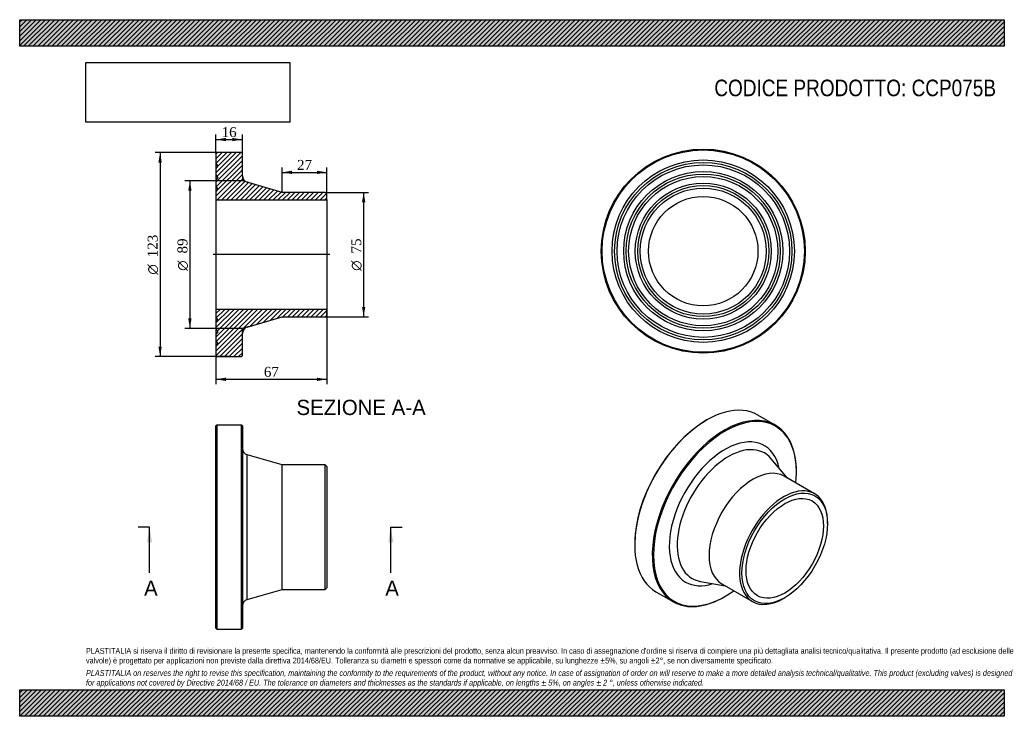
# Model space of a CAD drawing. Header units: millimetres. Extents: x 0 to 594, y 0 to 420.
import ezdxf
from ezdxf.enums import TextEntityAlignment as Align
from ezdxf.lldxf.tags import DXFTag

# ---------------------------------------------------------------- set-up
doc = ezdxf.new("R2010")
doc.units = ezdxf.units.MM
doc.header["$LTSCALE"] = 2
for name, color, linetype in [('CCP075B', 7, 'Continuous'), ('Default', 7, 'Continuous'), ('DV4_Default', 7, 'Continuous')]:
    doc.layers.add(name, color=color, linetype=linetype)
doc.styles.add('SEACAD_Solid_Edge_ANSI', font='seans.ttf')
doc.styles.add('SEACAD_Solid_Edge_ANSI1_Symbols', font='semeca1.ttf')
doc.styles.add('SEACAD_Times_New_Roman', font='times.ttf')
tags = doc.linetypes.add('CENTER2', pattern=[28.575, 19.05, -3.175, 3.175, -3.175]).pattern_tags.tags
tags[10:11] = [DXFTag(74, 4), DXFTag(75, 0), DXFTag(340, '0'), DXFTag(46, 0.0), DXFTag(50, 0.0), DXFTag(44, 0.0), DXFTag(45, 0.0)]
tags[8:9] = [DXFTag(74, 4), DXFTag(75, 0), DXFTag(340, '0'), DXFTag(46, 0.0), DXFTag(50, 0.0), DXFTag(44, 0.0), DXFTag(45, 0.0)]
tags[6:7] = [DXFTag(74, 4), DXFTag(75, 0), DXFTag(340, '0'), DXFTag(46, 0.0), DXFTag(50, 0.0), DXFTag(44, 0.0), DXFTag(45, 0.0)]
tags[4:5] = [DXFTag(74, 4), DXFTag(75, 0), DXFTag(340, '0'), DXFTag(46, 0.0), DXFTag(50, 0.0), DXFTag(44, 0.0), DXFTag(45, 0.0)]
doc.dimstyles.new('ANSImm', dxfattribs={"dimtxt": 6, "dimasz": 6, "dimexe": 3, "dimexo": 0, "dimgap": 1.5, "dimtad": 1, "dimdsep": 46, "dimtxsty": 'SEACAD_Times_New_Roman', "dimblk1": '_SE_FILLED', "dimblk2": '_SE_FILLED', "dimsah": 1, "dimcen": 3, "dimazin": 0, "dimtfac": 0.85, "dimtdec": 3, "dimtofl": 0, "dimtmove": 0, "dimatfit": 3, "dimfxl": 1, "dimarcsym": 0})
picture_1 = doc.add_image_def('image1.jpg', size_in_pixel=(4302, 1260))

# ---------------------------------------------------------------- blocks, each defined once
blk = doc.blocks.new('SE')
at = {"layer": 'CCP075B', "color": 7, "linetype": 'Continuous'}
for p, q in [((118.87, 175.55), (118.37, 175.05)), ((118.37, 53.05), (118.37, 175.05)), ((118.87, 175.55), (118.87, 52.55)), ((133.87, 175.55), (118.87, 175.55)), ((133.87, 52.55), (133.87, 175.55)), ((134.37, 175.05), (133.87, 175.55)), ((134.37, 175.05), (134.37, 53.05)), ((137.25, 70.39), (137.25, 157.71)), ((158.37, 151.55), (137.25, 157.71)), ((158.37, 76.55), (158.37, 151.55)), ((184.37, 151.55), (158.37, 151.55)), ((184.37, 76.55), (184.37, 151.55)), ((185.37, 150.55), (184.37, 151.55)), ((185.37, 150.55), (185.37, 77.55)), ((184.37, 76.55), (185.37, 77.55)), ((137.25, 70.39), (158.37, 76.55)), ((158.37, 76.55), (184.37, 76.55)), ((118.37, 53.05), (118.87, 52.55)), ((118.87, 52.55), (133.87, 52.55)), ((133.87, 52.55), (134.37, 53.05))]:
    blk.add_line(p, q, dxfattribs=at)
for centre, start, end in [((138.37, 161.55), 180, 253.7398), ((138.37, 66.55), 106.2602, 180)]:
    blk.add_arc(centre, 4, start, end, dxfattribs=at)
blk = doc.blocks.new('SE1')
at = {"layer": 'CCP075B', "color": 7, "linetype": 'Continuous'}
for p, q in [((414.5, 178.62), (414.15, 178.41)), ((455.86, 175.54), (445.25, 181.66)), ((463.14, 143.63), (453.36, 155.3)), ((479.57, 134.14), (461.18, 144.75)), ((468.59, 146.98), (468.59, 147.39)), ((487.33, 116.16), (487.33, 116.97)), ((371.01, 103.7), (371.01, 103.3)), ((410.64, 81.3), (425.64, 78.67)), ((423.68, 79.8), (442.07, 69.19)), ((383.75, 75.14), (394.36, 69.02)), ((425.11, 72.07), (425.46, 72.27)), ((460.82, 71.04), (461.52, 71.45))]:
    blk.add_line(p, q, dxfattribs=at)
for centre, major_axis, start_param, end_param in [((414.5, 128.4), (30.75, 53.26), 0, 3.141593), ((414.15, 128.61), (-30.5, -52.83), 3.926991, 5.497787), ((425.11, 122.28), (-30.75, -53.26), 2.356194, 6.283185), ((425.46, 122.08), (30.5, 52.83), 0, 4.050315), ((425.46, 122.08), (30.5, 52.83), 5.374463, 6.283185), ((425.46, 122.08), (-23.75, -41.14), 2.576555, 6.283185), ((427.5, 120.9), (-21.83, -37.81), 2.933862, 6.283185), ((442.43, 112.28), (-18.75, -32.48), 3.141593, 6.283185), ((460.82, 101.66), (-18.75, -32.48), 2.356194, 6.283185), ((425.46, 122.08), (-23.75, -41.14), 0, 0.565037), ((427.5, 120.9), (-21.83, -37.81), 0, 0.205819), ((427.5, 120.9), (-21.83, -37.81), 0.205819, 0.20773), ((425.11, 122.28), (-30.75, -53.26), 0, 0.785398), ((460.82, 101.66), (-18.75, -32.48), 0, 0.785398)]:
    blk.add_ellipse(centre, major_axis=major_axis, ratio=0.57735, start_param=start_param, end_param=end_param, dxfattribs=at)
for major_axis in [(18.25, 31.61), (-16.5, -28.58)]:
    blk.add_ellipse((461.52, 101.26), major_axis=major_axis, ratio=0.57735, dxfattribs=at)
blk = doc.blocks.new('SE2')
at = {"layer": 'CCP075B', "color": 7, "linetype": 'Continuous'}
for radius in [61.5, 61, 55, 53.5, 52, 48, 46.5, 45, 41, 39.5, 38, 33]:
    blk.add_circle((412.38, 280.46), radius, dxfattribs=at)
blk = doc.blocks.new('SE4')
at = {"color": 7, "linetype": 'Continuous', "style": 'SEACAD_Solid_Edge_ANSI'}
blk.add_text('A', height=9.2, dxfattribs=at).set_placement((75.05, 81.85), align=Align.TOP_LEFT)
blk = doc.blocks.new('SE5')
at = {"color": 7, "linetype": 'Continuous', "style": 'SEACAD_Solid_Edge_ANSI'}
blk.add_text('A', height=9.2, dxfattribs=at).set_placement((220.56, 81.85), align=Align.TOP_LEFT)
blk = doc.blocks.new('SEANNOT_GROUP')
at = {"linetype": 'Continuous'}
blk.add_hatch(color=7, dxfattribs=at).paths.add_polyline_path([(79.9, 104.85), (78.37, 114.05), (76.84, 104.85)])
at = {"color": 7, "linetype": 'Continuous'}
blk.add_lwpolyline([(78.37, 86.45), (78.37, 114.05)], dxfattribs=at)
blk = doc.blocks.new('SEANNOT_GROUP1')
at = {"linetype": 'Continuous'}
blk.add_hatch(color=7, dxfattribs=at).paths.add_polyline_path([(225.41, 104.85), (223.87, 114.05), (222.34, 104.85)])
at = {"color": 7, "linetype": 'Continuous'}
blk.add_lwpolyline([(223.87, 86.45), (223.87, 114.05)], dxfattribs=at)
blk = doc.blocks.new('SE3')
at = {"layer": 'Default', "color": 7, "linetype": 'CENTER2'}
for p, q in [((78.37, 114.05), (71.47, 114.05)), ((223.87, 114.05), (230.77, 114.05))]:
    blk.add_line(p, q, dxfattribs=at)
at = {"layer": 'Default', "color": 7, "linetype": 'CENTER2', "const_width": 0.0001}
blk.add_lwpolyline([(78.37, 114.05), (223.87, 114.05)], dxfattribs=at)
at = {"layer": 'Default'}
for name in ['SEANNOT_GROUP', 'SEANNOT_GROUP1', 'SE4', 'SE5']:
    blk.add_blockref(name, (0, 0), dxfattribs=at)
blk = doc.blocks.new('SE6')
at = {"layer": 'CCP075B', "linetype": 'Continuous'}
h = blk.add_hatch(dxfattribs=at)
h.set_pattern_fill('LINE', scale=0.62992, angle=45, style=0)
edge = h.paths.add_edge_path()
edge.add_line((184.37, 315.87), (158.37, 315.87))
edge.add_line((158.37, 315.87), (137.25, 322.03))
edge.add_arc((138.37, 325.87), 4, 180, 253.7398, ccw=False)
edge.add_line((134.37, 325.87), (134.37, 339.37))
edge.add_line((134.37, 339.37), (133.87, 339.87))
edge.add_line((133.87, 339.87), (118.87, 339.87))
edge.add_line((118.87, 339.87), (118.37, 339.37))
edge.add_line((118.37, 339.37), (118.37, 333.37))
edge.add_line((118.37, 333.37), (119.47, 331.87))
edge.add_line((119.47, 331.87), (118.37, 330.37))
edge.add_line((118.37, 330.37), (118.37, 326.37))
edge.add_line((118.37, 326.37), (119.47, 324.87))
edge.add_line((119.47, 324.87), (118.37, 323.37))
edge.add_line((118.37, 323.37), (118.37, 319.37))
edge.add_line((118.37, 319.37), (119.47, 317.87))
edge.add_line((119.47, 317.87), (118.37, 316.37))
edge.add_line((118.37, 316.37), (118.37, 311.37))
edge.add_line((118.37, 311.37), (185.37, 311.37))
edge.add_line((185.37, 311.37), (185.37, 314.87))
edge.add_line((185.37, 314.87), (184.37, 315.87))
h = blk.add_hatch(dxfattribs=at)
h.set_pattern_fill('LINE', scale=0.62992, angle=45, style=0)
edge = h.paths.add_edge_path()
edge.add_line((185.37, 241.87), (185.37, 245.37))
edge.add_line((185.37, 245.37), (118.37, 245.37))
edge.add_line((118.37, 245.37), (118.37, 240.37))
edge.add_line((118.37, 240.37), (119.47, 238.87))
edge.add_line((119.47, 238.87), (118.37, 237.37))
edge.add_line((118.37, 237.37), (118.37, 233.37))
edge.add_line((118.37, 233.37), (119.47, 231.87))
edge.add_line((119.47, 231.87), (118.37, 230.37))
edge.add_line((118.37, 230.37), (118.37, 226.37))
edge.add_line((118.37, 226.37), (119.47, 224.87))
edge.add_line((119.47, 224.87), (118.37, 223.37))
edge.add_line((118.37, 223.37), (118.37, 217.37))
edge.add_line((118.37, 217.37), (118.87, 216.87))
edge.add_line((118.87, 216.87), (133.87, 216.87))
edge.add_line((133.87, 216.87), (134.37, 217.37))
edge.add_line((134.37, 217.37), (134.37, 230.87))
edge.add_arc((138.37, 230.87), 4, 106.2602, 180, ccw=False)
edge.add_line((137.25, 234.71), (158.37, 240.87))
edge.add_line((158.37, 240.87), (184.37, 240.87))
edge.add_line((184.37, 240.87), (185.37, 241.87))
at = {"layer": 'CCP075B', "color": 7, "linetype": 'Continuous'}
for p, q in [((118.37, 339.37), (118.87, 339.87)), ((118.37, 339.37), (118.37, 333.37)), ((133.87, 339.87), (118.87, 339.87)), ((133.87, 339.87), (134.37, 339.37)), ((134.37, 325.87), (134.37, 339.37)), ((118.37, 333.37), (118.37, 330.37)), ((118.37, 333.37), (119.47, 331.87)), ((119.47, 331.87), (118.37, 330.37)), ((118.37, 330.37), (118.37, 326.37)), ((118.37, 326.37), (118.37, 323.37)), ((118.37, 326.37), (119.47, 324.87)), ((119.47, 324.87), (118.37, 323.37)), ((118.37, 323.37), (118.37, 319.37)), ((158.37, 315.87), (137.25, 322.03)), ((118.37, 319.37), (118.37, 316.37)), ((118.37, 319.37), (119.47, 317.87)), ((119.47, 317.87), (118.37, 316.37)), ((118.37, 316.37), (118.37, 311.37)), ((184.37, 315.87), (158.37, 315.87)), ((184.37, 315.87), (185.37, 314.87)), ((185.37, 311.37), (185.37, 314.87)), ((118.37, 311.37), (118.37, 245.37)), ((118.37, 311.37), (185.37, 311.37)), ((185.37, 311.37), (185.37, 245.37)), ((185.37, 245.37), (118.37, 245.37)), ((118.37, 245.37), (118.37, 240.37)), ((185.37, 241.87), (185.37, 245.37)), ((118.37, 240.37), (118.37, 237.37)), ((118.37, 240.37), (119.47, 238.87)), ((119.47, 238.87), (118.37, 237.37)), ((137.25, 234.71), (158.37, 240.87)), ((158.37, 240.87), (184.37, 240.87)), ((185.37, 241.87), (184.37, 240.87)), ((118.37, 237.37), (118.37, 233.37)), ((118.37, 233.37), (118.37, 230.37)), ((118.37, 233.37), (119.47, 231.87)), ((119.47, 231.87), (118.37, 230.37)), ((118.37, 230.37), (118.37, 226.37)), ((118.37, 226.37), (118.37, 223.37)), ((118.37, 226.37), (119.47, 224.87)), ((134.37, 217.37), (134.37, 230.87)), ((119.47, 224.87), (118.37, 223.37)), ((118.37, 223.37), (118.37, 217.37)), ((118.87, 216.87), (118.37, 217.37)), ((118.87, 216.87), (133.87, 216.87)), ((134.37, 217.37), (133.87, 216.87))]:
    blk.add_line(p, q, dxfattribs=at)
for centre, start, end in [((138.37, 325.87), 180, 253.7398), ((138.37, 230.87), 106.2602, 180)]:
    blk.add_arc(centre, 4, start, end, dxfattribs=at)
at = {"layer": 'DV4_Default', "color": 7, "linetype": 'CENTER2'}
for p, q in [((134.37, 325.87), (134.37, 322.87)), ((138.21, 321.75), (134.37, 322.87)), ((187.12, 278.37), (116.62, 278.37)), ((138.21, 234.99), (134.37, 233.87)), ((134.37, 230.83), (134.37, 233.87))]:
    blk.add_line(p, q, dxfattribs=at)
blk = doc.blocks.new('DMBLK127')
at = {"layer": 'Default', "linetype": 'Continuous'}
for points in [[(124.37, 348.74), (118.37, 347.74), (124.37, 346.74)], [(128.37, 348.74), (128.37, 346.74), (134.37, 347.74)]]:
    blk.add_hatch(color=7, dxfattribs=at).paths.add_polyline_path(points)
at = {"layer": 'Default', "color": 7, "linetype": 'Continuous'}
for p, q in [((118.37, 339.37), (118.37, 350.74)), ((134.37, 339.37), (134.37, 350.74)), ((118.37, 347.74), (134.37, 347.74))]:
    blk.add_line(p, q, dxfattribs=at)
at = {"layer": 'Default', "color": 7, "linetype": 'Continuous', "style": 'SEACAD_Times_New_Roman'}
blk.add_text('16', height=6, dxfattribs=at).set_placement((121.82, 355.24), align=Align.TOP_LEFT)
blk = doc.blocks.new('_SE_FILLED')
at = {"color": 0}
blk.add_line((0, 0), (-1, 0), dxfattribs=at)
blk.add_solid([(0, 0), (-1, -0.1665), (-1, 0.1665), (0, 0)], dxfattribs=at)
blk = doc.blocks.new('DMBLK128')
at = {"layer": 'Default', "linetype": 'Continuous'}
for points in [[(164.37, 328.96), (158.37, 327.96), (164.37, 326.96)], [(179.37, 328.96), (179.37, 326.96), (185.37, 327.96)]]:
    blk.add_hatch(color=7, dxfattribs=at).paths.add_polyline_path(points)
at = {"layer": 'Default', "color": 7, "linetype": 'Continuous'}
for p, q in [((158.37, 315.87), (158.37, 330.96)), ((158.37, 327.96), (185.37, 327.96)), ((185.37, 311.37), (185.37, 330.96))]:
    blk.add_line(p, q, dxfattribs=at)
at = {"layer": 'Default', "color": 7, "linetype": 'Continuous', "style": 'SEACAD_Times_New_Roman'}
blk.add_text('27', height=6, dxfattribs=at).set_placement((167.32, 335.46), align=Align.TOP_LEFT)
blk = doc.blocks.new('DMBLK129')
at = {"layer": 'Default', "linetype": 'Continuous'}
for points in [[(124.37, 202.18), (124.37, 204.18), (118.37, 203.18)], [(179.37, 202.18), (185.37, 203.18), (179.37, 204.18)]]:
    blk.add_hatch(color=7, dxfattribs=at).paths.add_polyline_path(points)
at = {"layer": 'Default', "color": 7, "linetype": 'Continuous'}
for p, q in [((118.37, 278.37), (118.37, 200.18)), ((185.37, 278.37), (185.37, 200.18)), ((118.37, 203.18), (185.37, 203.18))]:
    blk.add_line(p, q, dxfattribs=at)
at = {"layer": 'Default', "color": 7, "linetype": 'Continuous', "style": 'SEACAD_Times_New_Roman'}
blk.add_text('67', height=6, dxfattribs=at).set_placement((147.32, 210.68), align=Align.TOP_LEFT)
blk = doc.blocks.new('GDimGGroup')
at = {"layer": 'Default', "linetype": 'Continuous'}
for points in [[(83.69, 333.87), (85.69, 333.87), (84.69, 339.87)], [(83.69, 222.87), (84.69, 216.87), (85.69, 222.87)]]:
    blk.add_hatch(color=7, dxfattribs=at).paths.add_polyline_path(points)
at = {"layer": 'Default', "color": 7, "linetype": 'Continuous'}
for p, q in [((126.37, 339.87), (81.69, 339.87)), ((84.69, 339.87), (84.69, 216.87)), ((126.37, 216.87), (81.69, 216.87))]:
    blk.add_line(p, q, dxfattribs=at)
for s, style, p in [('123', 'SEACAD_Times_New_Roman', (77.19, 276.76)), ('O', 'SEACAD_Solid_Edge_ANSI1_Symbols', (77.19, 266.32))]:
    blk.add_text(s, height=6, rotation=90, dxfattribs=dict(at, style=style)).set_placement(p, align=Align.TOP_LEFT)
blk = doc.blocks.new('GDimGGroup1')
at = {"layer": 'Default', "linetype": 'Continuous'}
for points in [[(101.68, 316.87), (103.68, 316.87), (102.68, 322.87)], [(101.68, 239.87), (102.68, 233.87), (103.68, 239.87)]]:
    blk.add_hatch(color=7, dxfattribs=at).paths.add_polyline_path(points)
at = {"layer": 'Default', "color": 7, "linetype": 'Continuous'}
for p, q in [((134.37, 322.87), (99.68, 322.87)), ((102.68, 322.87), (102.68, 233.87)), ((134.37, 233.87), (99.68, 233.87))]:
    blk.add_line(p, q, dxfattribs=at)
for s, style, p in [('89', 'SEACAD_Times_New_Roman', (95.18, 279.04)), ('O', 'SEACAD_Solid_Edge_ANSI1_Symbols', (95.18, 268.6))]:
    blk.add_text(s, height=6, rotation=90, dxfattribs=dict(at, style=style)).set_placement(p, align=Align.TOP_LEFT)
blk = doc.blocks.new('GDimGGroup2')
at = {"layer": 'Default', "linetype": 'Continuous'}
for points in [[(208.51, 309.87), (207.51, 315.87), (206.51, 309.87)], [(208.51, 246.87), (206.51, 246.87), (207.51, 240.87)]]:
    blk.add_hatch(color=7, dxfattribs=at).paths.add_polyline_path(points)
at = {"layer": 'Default', "color": 7, "linetype": 'Continuous'}
for p, q in [((184.37, 315.87), (210.51, 315.87)), ((207.51, 315.87), (207.51, 240.87)), ((184.37, 240.87), (210.51, 240.87))]:
    blk.add_line(p, q, dxfattribs=at)
for s, style, p in [('75', 'SEACAD_Times_New_Roman', (200.01, 279.04)), ('O', 'SEACAD_Solid_Edge_ANSI1_Symbols', (200.01, 268.6))]:
    blk.add_text(s, height=6, rotation=90, dxfattribs=dict(at, style=style)).set_placement(p, align=Align.TOP_LEFT)

msp = doc.modelspace()

# ---------------------------------------------------------------- hatches: boundary and pattern name
at = {"layer": 'Default', "linetype": 'Continuous'}
h = msp.add_hatch(dxfattribs=at)
h.set_pattern_fill('LINE', scale=0.62992, angle=45, style=0)
h.paths.add_polyline_path([(594, 404), (594, 420), (0, 420), (0, 404)])
for points in [[(594, 404), (594, 420), (0, 420), (0, 404)], [(594, 0), (594, 16), (0, 16), (0, 0)]]:
    msp.add_hatch(color=7, dxfattribs=at).paths.add_polyline_path(points)
h = msp.add_hatch(dxfattribs=at)
h.set_pattern_fill('LINE', scale=0.62992, angle=45, style=0)
h.paths.add_polyline_path([(594, 0), (594, 16), (0, 16), (0, 0)])

# ---------------------------------------------------------------- linework, layer by layer
at = {"layer": 'Default', "color": 7, "linetype": 'Continuous'}
for p, q in [((0, 420), (594, 420)), ((0, 404), (0, 420)), ((594, 420), (594, 404)), ((594, 404), (0, 404)), ((0, 16), (594, 16)), ((0, 0), (0, 16)), ((594, 16), (594, 0)), ((594, 0), (0, 0))]:
    msp.add_line(p, q, dxfattribs=at)

# ---------------------------------------------------------------- block references
at = {"layer": 'Default'}
for name in ['GDimGGroup', 'SE6', 'SE2', 'GDimGGroup1', 'GDimGGroup2', 'SE1', 'SE', 'SE3']:
    msp.add_blockref(name, (0, 0), dxfattribs=at)

# ---------------------------------------------------------------- texts
at = {"layer": 'Default', "color": 7, "linetype": 'Continuous', "style": 'SEACAD_Solid_Edge_ANSI'}
msp.add_text('SEZIONE A-A', height=9.2, dxfattribs=at).set_placement((167.004, 190.841), align=Align.TOP_LEFT)
at = {"layer": 'Default', "attachment_point": 1}
for s, insert, char_height, width in [('{\\fArial Narrow|b0||i0||c0|p34;\\C7;\\H10.;\\W1.;CODICE PRODOTTO: CCP075B}', (419.056, 383.868), 10, 170.32275), ("{\\fArial Narrow|b0||i0||c0|p34;\\C7;\\H3.5;\\W1.;PLASTITALIA si riserva il diritto di revisionare la presente specifica, mantenendo la conformità alle prescrizioni del prodotto, senza alcun preavviso. In caso di assegnazione d'ordine si riserva di compiere una più dettagliata analisi tecnico/qualitativa. Il presente prodotto (ad esclusione delle \\P}{\\fArial Narrow|b0||i0||c0|p34;\\C7;\\H3.5;\\W1.;valvole) è progettato per applicazioni non previste dalla direttiva 2014/68/EU. Tolleranza su diametri e spessori come da normative se applicabile, su lunghezze ±5%, su angoli ±2°, se non diversamente specificato.\\P}{\\fArial Narrow|b0||i0||c0|p34;\\C7;\\H1.;\\W1.;   \\P}{\\fArial Narrow|b0||i1||c0|p34;\\C7;\\H3.5;\\W1.;PLASTITALIA on reserves the right to revise this specification, maintaining the conformity to the requirements of the product, without any notice. In case of assignation of order on will reserve to make a more detailed analysis technical/qualitative. This product (excluding valves) is designed \\P}{\\fArial Narrow|b0||i1||c0|p34;\\C7;\\H3.5;\\W1.;for applications not covered by Directive 2014/68 / EU. The tolerance on diameters and thicknesses as the standards if applicable, on lengths ± 5%, on angles ± 2 °, unless otherwise indicated.\\P}", (40, 41.205), 3.5, 514)]:
    msp.add_mtext(s, dxfattribs=dict(at, insert=insert, char_height=char_height, width=width))

# ---------------------------------------------------------------- dimensions: what is measured, and where the dimension line sits
at = {"layer": 'Default', "color": 7, "linetype": 'Continuous'}
for base, p1, p2, picture, middle in [((118.37, 347.738), (118.37, 339.367), (134.37, 339.367), 'DMBLK127', (126.37, 347.738)), ((118.37, 203.183), (118.37, 278.367), (185.37, 278.367), 'DMBLK129', (151.87, 203.183))]:
    dim = msp.add_linear_dim(base=base, p1=p1, p2=p2, angle=0, text='\\A1;<>', dimstyle='ANSImm', dxfattribs=at)
    dim.commit()
    dim.dimension.update_dxf_attribs({"geometry": picture, "text_midpoint": middle, "dimtype": 161})
dim = msp.add_linear_dim(base=(185.37, 327.955), p1=(158.37, 315.867), p2=(185.37, 311.367), text='\\A1;<>', dimstyle='ANSImm', dxfattribs=at)
dim.commit()
dim.dimension.update_dxf_attribs({"geometry": 'DMBLK128', "text_midpoint": (171.87, 327.955), "dimtype": 160})

# ---------------------------------------------------------------- pictures from other files: only their frames are drawn
image = msp.add_image(picture_1, insert=(40, 358.206), size_in_units=(122.914, 36))
image.dxf.flags = 7

doc.saveas('drawing.dxf')
